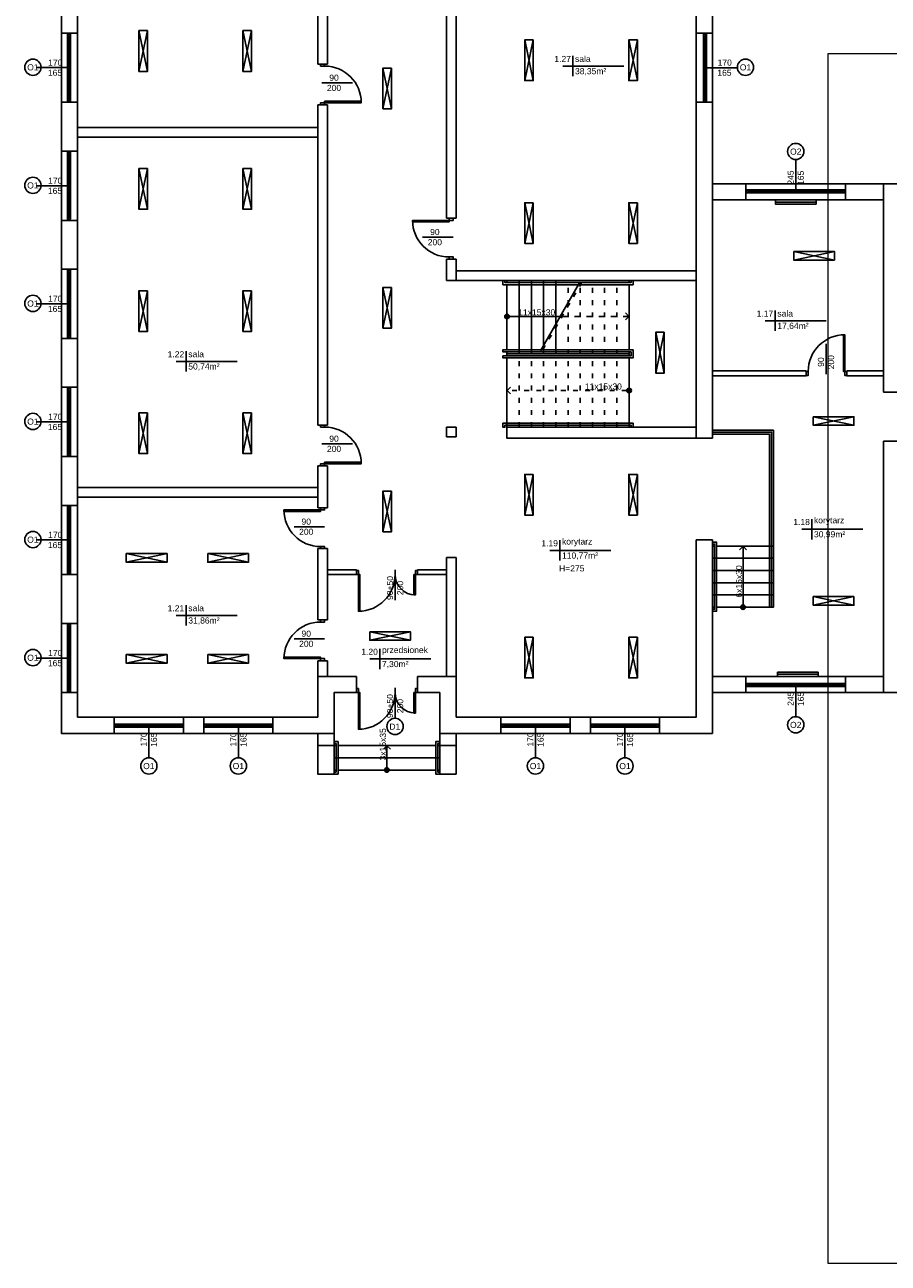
# Model space of a CAD drawing. Header units: millimetres. Extents: x -2994 to 13921, y -9859 to 2415.
# Tile 3 of 46: x -2994 to -872, y -3244 to -203. Entities that reach past the tile are written whole.
import ezdxf
from ezdxf.enums import TextEntityAlignment as Align

# ---------------------------------------------------------------- set-up
doc = ezdxf.new("R2010")
doc.units = ezdxf.units.MM
doc.linetypes.add('ACAD_ISO03W100', pattern=[30, 12, -18])
doc.layers.add('A_sc_istn', color=253, linetype='Continuous', true_color=0x828282)
doc.layers.add('IE_OPISY_ogólne', color=7, linetype='Continuous', lineweight=30)
doc.styles.get("Standard").update_dxf_attribs({"font": 'arial.ttf'})
doc.linetypes.add('TRACKS', pattern='A,0.15,[130,ltypeshp.shx,S=0.25,R=0,X=0,Y=0],0.15', length=0.3)

# ---------------------------------------------------------------- blocks, each defined once
blk = doc.blocks.new('*U31')
for p, q in [((-95, 20), (-100, 20)), ((-100, 15), (-97.5, 15)), ((-97.5, 15), (-97.5, 17.5)), ((-97.5, 17.5), (-95, 17.5)), ((-92.5, 17.5), (-97.5, 17.5)), ((-97.5, 17.5), (-97.5, 12.5)), ((-97.5, 12.5), (-92.5, 12.5)), ((-95, 17.5), (-95, 20)), ((140, 20), (-95, 20)), ((-92.5, 12.5), (-92.5, 17.5)), ((137.5, 17.5), (-92.5, 17.5)), ((-92.5, 15), (137.5, 15)), ((-92.5, 12.5), (137.5, 12.5)), ((-92.5, 12.5), (137.5, 12.5)), ((142.5, 17.5), (137.5, 17.5)), ((137.5, 17.5), (137.5, 12.5)), ((137.5, 12.5), (142.5, 12.5)), ((145, 20), (140, 20)), ((140, 20), (140, 17.5)), ((140, 17.5), (142.5, 17.5)), ((142.5, 17.5), (142.5, 15)), ((142.5, 12.5), (142.5, 17.5)), ((142.5, 15), (145, 15))]:
    blk.add_line(p, q)
for points in [[(-100, 20), (-100, 15), (-97.5, 15)], [(145, 20), (145, 15), (142.5, 15)]]:
    blk.add_lwpolyline(points)
blk = doc.blocks.new('*U16')
blk.add_lwpolyline([(75, 0), (0, 0)])
for tag, p in [('S', (30, 5)), ('H', (30, -20))]:
    blk.add_attdef(tag, text='', height=15).set_placement(p, align=Align.CENTER)
blk = doc.blocks.new('*U38')
for p, q in [((-57.5, 20), (-62.5, 20)), ((-62.5, 15), (-60, 15)), ((-60, 15), (-60, 17.5)), ((-60, 17.5), (-57.5, 17.5)), ((-55, 17.5), (-60, 17.5)), ((-60, 17.5), (-60, 12.5)), ((-60, 12.5), (-55, 12.5)), ((-57.5, 17.5), (-57.5, 20)), ((102.5, 20), (-57.5, 20)), ((-55, 12.5), (-55, 17.5)), ((100, 17.5), (-55, 17.5)), ((-55, 15), (100, 15)), ((-55, 12.5), (100, 12.5)), ((-55, 12.5), (100, 12.5)), ((105, 17.5), (100, 17.5)), ((100, 17.5), (100, 12.5)), ((100, 12.5), (105, 12.5)), ((107.5, 20), (102.5, 20)), ((102.5, 20), (102.5, 17.5)), ((102.5, 17.5), (105, 17.5)), ((105, 17.5), (105, 15)), ((105, 12.5), (105, 17.5)), ((105, 15), (107.5, 15))]:
    blk.add_line(p, q)
for points in [[(-62.5, 20), (-62.5, 15), (-60, 15)], [(107.5, 20), (107.5, 15), (105, 15)]]:
    blk.add_lwpolyline(points)
blk = doc.blocks.new('*U37')
blk.add_arc((0, 0), 500, 0, 90)
blk.add_wipeout([(0, 500), (35, 500), (35, 0), (0, 0)])
blk.add_wipeout([(0, 500), (35, 500), (35, 0), (0, 0)])
blk.add_wipeout([(0, 500), (35, 500), (35, 0), (0, 0)])
for points in [[(35, 500), (35, 0), (0, 0), (0, 500)], [(-50, -100), (0, -100), (0, 0), (-50, 0)]]:
    blk.add_lwpolyline(points, close=True)
blk = doc.blocks.new('*U36')
blk.add_arc((0, 0), 900, 0, 90)
blk.add_wipeout([(0, 900), (35, 900), (35, 0), (0, 0)])
blk.add_wipeout([(0, 900), (35, 900), (35, 0), (0, 0)])
blk.add_wipeout([(0, 900), (35, 900), (35, 0), (0, 0)])
for points in [[(35, 900), (35, 0), (0, 0), (0, 900)], [(-50, -100), (0, -100), (0, 0), (-50, 0)]]:
    blk.add_lwpolyline(points, close=True)
blk = doc.blocks.new('*U44')
for points in [[(90, 125), (90, -25), (90, -25), (90, 125)], [(90, 125), (240, 125), (240, -25), (90, -25)]]:
    blk.add_lwpolyline(points, close=True)
blk.add_wipeout([(80, 125), (85, 125), (85, 120), (245, 120), (245, 125), (250, 125), (250, 115), (80, 115)])
blk.add_lwpolyline([(80, 125), (85, 125), (85, 120), (245, 120), (245, 125), (250, 125), (250, 115), (80, 115)], close=True)
blk = doc.blocks.new('*U45')
h = blk.add_hatch(color=256)
h.dxf.hatch_style = 1
h.paths.add_polyline_path([(5.6, 0, 1), (-5.6, 0, 1)])
at = {"linetype": 'ACAD_ISO03W100', "lineweight": 15}
for q in [(-139, 10.6), (-139, -10.6)]:
    blk.add_line((-149.6, 0), q, dxfattribs=at)
blk.add_line((-5.6, 0), (-149.6, 0))
at = {"ltscale": 100}
blk.add_circle((0, 0), 5.61, dxfattribs=at)
blk.add_attdef('OPIS_SCHODÓW', text='', height=15, rotation=180).set_placement((-63.1, -10), align=Align.MIDDLE_CENTER)
blk = doc.blocks.new('*U15')
blk.add_lwpolyline([(75, 0), (0, 0)])
for tag, p in [('H', (30, 20)), ('S', (30, -5))]:
    blk.add_attdef(tag, text='', height=15, rotation=180).set_placement(p, align=Align.CENTER)
blk = doc.blocks.new('*U55')
blk.add_lwpolyline([(90, 105), (390, 105), (390, -75), (90, -75)], close=True)
blk.add_wipeout([(80, 285), (85, 285), (85, 280), (395, 280), (395, 285), (400, 285), (400, 275), (80, 275)])
for points in [[(-75, 285), (-75, -75), (90, -75), (90, 285)], [(80, 285), (85, 285), (85, 280), (395, 280), (395, 285), (400, 285), (400, 275), (80, 275)], [(90, 285), (390, 285), (390, 105), (90, 105)]]:
    blk.add_lwpolyline(points, close=True)
for points in [[(400, 115), (400, 110), (85, 110), (85, 100), (400, 100), (400, 95), (80, 95), (80, 115)], [(80, -75), (85, -75), (85, -70), (395, -70), (395, -75), (400, -75), (400, -65), (80, -65)]]:
    blk.add_wipeout(points)
for points in [[(400, 110), (85, 110), (85, 100), (400, 100), (400, 95), (80, 95), (80, 115), (400, 115)], [(80, -75), (85, -75), (85, -70), (395, -70), (395, -75), (400, -75), (400, -65), (80, -65)]]:
    blk.add_lwpolyline(points, close=True)
blk = doc.blocks.new('*U41')
h = blk.add_hatch(color=256)
h.dxf.hatch_style = 1
h.paths.add_polyline_path([(5.6, 0, 1), (-5.6, 0, 1)])
at = {"linetype": 'ACAD_ISO03W100', "lineweight": 15}
for q in [(-289, 10.6), (-289, -10.6)]:
    blk.add_line((-299.6, 0), q, dxfattribs=at)
at = {"linetype": 'ACAD_ISO03W100'}
blk.add_line((-135.6, 0), (-299.6, 0), dxfattribs=at)
blk.add_line((-5.6, 0), (-130.6, 0))
blk.add_lwpolyline([(-184.2, -84.2), (-87, 84.2)], dxfattribs=at)
blk.add_lwpolyline([(-179.2, -84.2), (-82, 84.2)])
at = {"ltscale": 100}
blk.add_circle((0, 0), 5.61, dxfattribs=at)
blk.add_attdef('OPIS_SCHODÓW', text='', height=15, rotation=180).set_placement((-73.1, -10), align=Align.MIDDLE_CENTER)
blk = doc.blocks.new('*U42')
h = blk.add_hatch(color=256)
h.dxf.hatch_style = 1
h.paths.add_polyline_path([(5.6, 0, 1), (-5.6, 0, 1)])
at = {"linetype": 'ACAD_ISO03W100', "lineweight": 15}
for q in [(-289, 10.6), (-289, -10.6)]:
    blk.add_line((-299.6, 0), q, dxfattribs=at)
at = {"linetype": 'ACAD_ISO03W100'}
blk.add_line((-5.6, 0), (-299.6, 0), dxfattribs=at)
at = {"ltscale": 100}
blk.add_circle((0, 0), 5.61, dxfattribs=at)
blk.add_attdef('OPIS_SCHODÓW', text='', height=15).set_placement((-63.1, 10), align=Align.MIDDLE_CENTER)
blk = doc.blocks.new('*U52')
for points in [[(90, 180), (90, -80), (90, -80), (90, 180)], [(90, 180), (150, 180), (150, -80), (90, -80)]]:
    blk.add_lwpolyline(points, close=True)
for points in [[(80, 180), (85, 180), (85, 175), (155, 175), (155, 180), (160, 180), (160, 170), (80, 170)], [(80, -80), (85, -80), (85, -75), (155, -75), (155, -80), (160, -80), (160, -70), (80, -70)]]:
    blk.add_wipeout(points)
for points in [[(80, 180), (85, 180), (85, 175), (155, 175), (155, 180), (160, 180), (160, 170), (80, 170)], [(80, -80), (85, -80), (85, -75), (155, -75), (155, -80), (160, -80), (160, -70), (80, -70)]]:
    blk.add_lwpolyline(points, close=True)
blk = doc.blocks.new('*U53')
h = blk.add_hatch(color=256)
h.dxf.hatch_style = 1
h.paths.add_polyline_path([(5.6, 0, 1), (-5.6, 0, 1)])
at = {"linetype": 'ACAD_ISO03W100', "lineweight": 15}
for q in [(-49, 10.6), (-49, -10.6)]:
    blk.add_line((-59.6, 0), q, dxfattribs=at)
blk.add_line((-5.6, 0), (-59.6, 0))
at = {"ltscale": 100}
blk.add_circle((0, 0), 5.61, dxfattribs=at)
blk.add_attdef('OPIS_SCHODÓW', text='', height=15, rotation=180).set_placement((-63.1, -10), align=Align.MIDDLE_CENTER)
blk = doc.blocks.new('*U26')
for points in [[(35, 900), (35, 0), (0, 0), (0, 900)], [(-50, -100), (0, -100), (0, 0), (-50, 0)], [(950, 0), (950, -100), (900, -100), (900, 0)]]:
    blk.add_lwpolyline(points, close=True)
blk.add_arc((0, 0), 900, 0, 90)

msp = doc.modelspace()

# ---------------------------------------------------------------- linework, layer by layer
at = {"layer": 'A_sc_istn'}
for points in [[(-2233.96, -1943.1), (-2903.96, -1943.1), (-2903.96, 556.9), (-2170.46, 556.9)], [(-1671.938, 556.9), (-1303.96, 556.9), (-1303.96, -1218.1)], [(-2273.96, -1903.1), (-2863.96, -1903.1), (-2863.96, 516.9), (-2170.46, 516.9)], [(-2273.96, -299.253), (-2273.96, 516.9)], [(-2249.96, -299.253), (-2249.96, 516.9)], [(-1696.942, 516.9), (-1343.96, 516.9), (-1343.96, -1218.1)], [(-1957.96, -678.101), (-1957.96, -128.125)], [(-1933.96, -678.101), (-1933.96, -128.125)], [(-2903.96, -223.1), (-2863.96, -223.1)], [(-2713.387, -217.163), (-2692.174, -317.163)], [(-2713.387, -317.163), (-2692.174, -217.163)], [(-2457.768, -217.163), (-2436.555, -317.163)], [(-2457.768, -317.163), (-2436.555, -217.163)], [(-1765.464, -239.78), (-1744.251, -339.78)], [(-1765.464, -339.78), (-1744.251, -239.78)], [(-1509.844, -239.78), (-1488.631, -339.78)], [(-1509.844, -339.78), (-1488.631, -239.78)], [(-1303.96, -223.1), (-1343.96, -223.1)], [(-883.96, -1105.1), (-883.96, -593.1), (1266.04, -593.1), (1266.04, -263.1)], [(-2249.96, -299.253), (-2273.96, -299.253)], [(-1646.794, -279.253), (-1646.794, -329.253)], [(-2113.6, -309.013), (-2092.387, -409.013)], [(-2113.6, -409.013), (-2092.387, -309.013)], [(-1521.794, -304.253), (-1671.794, -304.253)], [(-2903.957, -393.1), (-2863.957, -393.1)], [(-1303.962, -393.1), (-1343.962, -393.1)], [(-2273.96, -1185.762), (-2273.96, -399.253)], [(-2249.96, -399.253), (-2273.96, -399.253)], [(-2249.96, -1185.762), (-2249.96, -399.253)], [(-2863.96, -455.095), (-2273.96, -455.095)], [(-2863.96, -479.095), (-2273.96, -479.095)], [(-2903.96, -513.1), (-2863.96, -513.1)], [(-2713.387, -556.004), (-2692.174, -656.004)], [(-2713.387, -656.004), (-2692.174, -556.004)], [(-2457.768, -556.004), (-2436.555, -656.004)], [(-2457.768, -656.004), (-2436.555, -556.004)], [(-883.96, -593.1), (-1303.96, -593.1)], [(-1221.992, -633.1), (-1221.992, -593.1)], [(-976.992, -633.1), (-976.992, -593.1)], [(-883.96, -633.1), (-1303.96, -633.1)], [(-1765.464, -639.78), (-1744.251, -739.78)], [(-1765.464, -739.78), (-1744.251, -639.78)], [(-1509.844, -639.78), (-1488.631, -739.78)], [(-1509.844, -739.78), (-1488.631, -639.78)], [(-2903.957, -683.1), (-2863.957, -683.1)], [(-1957.96, -678.101), (-1933.96, -678.101)], [(-1104.507, -780.56), (-1004.507, -759.347)], [(-1004.507, -780.56), (-1104.507, -759.347)], [(-1957.96, -831.1), (-1957.96, -778.101)], [(-1957.96, -778.101), (-1933.96, -778.101)], [(-1933.96, -831.1), (-1933.96, -778.101)], [(-2903.96, -803.1), (-2863.96, -803.1)], [(-1933.96, -807.1), (-1343.96, -807.1)], [(-2113.6, -847.854), (-2092.387, -947.854)], [(-2113.6, -947.854), (-2092.387, -847.854)], [(-1957.96, -831.1), (-1343.96, -831.1)], [(-2713.387, -856.004), (-2692.174, -956.004)], [(-2713.387, -956.004), (-2692.174, -856.004)], [(-2457.768, -856.004), (-2436.555, -956.004)], [(-2457.768, -956.004), (-2436.555, -856.004)], [(-1149.661, -904.661), (-1149.661, -954.661)], [(-1024.661, -929.661), (-1174.661, -929.661)], [(-2903.957, -973.1), (-2863.957, -973.1)], [(-2472.053, -1029.471), (-2622.053, -1029.471)], [(-2597.053, -1004.471), (-2597.053, -1054.471)], [(-1073.815, -1053.1), (-1303.96, -1053.1)], [(-1073.815, -1065.1), (-1073.815, -1053.1)], [(-883.96, -1053.1), (-973.815, -1053.1)], [(-973.815, -1065.1), (-973.815, -1053.1)], [(-2903.96, -1093.1), (-2863.96, -1093.1)], [(-1073.815, -1065.1), (-1303.96, -1065.1)], [(-883.96, -1065.1), (-973.815, -1065.1)], [(-843.96, -1105.1), (-883.96, -1105.1)], [(-2713.387, -1156.004), (-2692.174, -1256.004)], [(-2713.387, -1256.004), (-2692.174, -1156.004)], [(-2457.768, -1156.004), (-2436.555, -1256.004)], [(-2457.768, -1256.004), (-2436.555, -1156.004)], [(-2249.96, -1185.762), (-2273.96, -1185.762)], [(-1056.433, -1186.486), (-956.433, -1165.272)], [(-956.433, -1186.486), (-1056.433, -1165.272)], [(-1957.96, -1215.1), (-1957.96, -1191.1)], [(-1957.96, -1191.1), (-1933.96, -1191.1)], [(-1957.96, -1215.1), (-1933.96, -1215.1)], [(-1933.96, -1215.1), (-1933.96, -1191.1)], [(-1153.96, -1198.1), (-1303.96, -1198.1)], [(-1303.96, -1218.1), (-1343.96, -1218.1)], [(-438.96, -1843.1), (-883.96, -1843.1), (-883.96, -1225.1)], [(-843.96, -1225.1), (-883.96, -1225.1)], [(-2903.957, -1263.1), (-2863.957, -1263.1)], [(-2273.96, -1389.397), (-2273.96, -1285.762)], [(-2249.96, -1285.762), (-2273.96, -1285.762)], [(-2249.96, -1389.397), (-2249.96, -1285.762)], [(-1765.464, -1306.985), (-1744.251, -1406.985)], [(-1765.464, -1406.985), (-1744.251, -1306.985)], [(-1509.844, -1306.985), (-1488.631, -1406.985)], [(-1509.844, -1406.985), (-1488.631, -1306.985)], [(-2863.96, -1339.095), (-2273.96, -1339.095)], [(-2863.96, -1363.095), (-2273.96, -1363.095)], [(-2113.6, -1347.854), (-2092.387, -1447.854)], [(-2113.6, -1447.854), (-2092.387, -1347.854)], [(-2903.96, -1383.1), (-2863.96, -1383.1)], [(-2273.96, -1389.397), (-2249.96, -1389.397)], [(-1059.618, -1416.662), (-1059.618, -1466.662)], [(-934.618, -1441.662), (-1084.618, -1441.662)], [(-2273.96, -1664.577), (-2273.96, -1489.397)], [(-2273.96, -1489.397), (-2249.96, -1489.397)], [(-2249.96, -1664.577), (-2249.96, -1489.397)], [(-1303.96, -1468.1), (-1303.96, -1943.1), (-1973.96, -1943.1)], [(-1343.96, -1468.1), (-1343.96, -1903.1), (-1933.96, -1903.1)], [(-1678.716, -1468.814), (-1678.716, -1518.814)], [(-2744.286, -1522.887), (-2644.286, -1501.673)], [(-2644.286, -1522.887), (-2744.286, -1501.673)], [(-2544.286, -1522.887), (-2444.286, -1501.673)], [(-2444.286, -1522.887), (-2544.286, -1501.673)], [(-1957.96, -1803.1), (-1957.96, -1511.1)], [(-1957.96, -1511.1), (-1933.96, -1511.1)], [(-1933.96, -1803.1), (-1933.96, -1511.1)], [(-1553.716, -1493.814), (-1703.716, -1493.814)], [(-2249.96, -1541.1), (-2178.96, -1541.1)], [(-2178.96, -1553.1), (-2178.96, -1541.1)], [(-2178.96, -1553.1), (-2178.96, -1541.1)], [(-2028.96, -1541.1), (-1957.96, -1541.1)], [(-2028.96, -1553.1), (-2028.96, -1541.1)], [(-2028.96, -1553.1), (-2028.96, -1541.1)], [(-2903.957, -1553.1), (-2863.957, -1553.1)], [(-2249.96, -1553.1), (-2178.96, -1553.1)], [(-2028.96, -1553.1), (-1957.96, -1553.1)], [(-1056.433, -1628.302), (-956.433, -1607.089)], [(-956.433, -1628.302), (-1056.433, -1607.089)], [(-2597.053, -1628.329), (-2597.053, -1678.329)], [(-2472.053, -1653.329), (-2622.053, -1653.329)], [(-2273.96, -1664.577), (-2249.96, -1664.577)], [(-2903.96, -1673.1), (-2863.96, -1673.1)], [(-2146.058, -1714.573), (-2046.058, -1693.36)], [(-2046.058, -1714.573), (-2146.058, -1693.36)], [(-1765.464, -1706.985), (-1744.251, -1806.985)], [(-1765.464, -1806.985), (-1744.251, -1706.985)], [(-1509.844, -1706.985), (-1488.631, -1806.985)], [(-1509.844, -1806.985), (-1488.631, -1706.985)], [(-2744.286, -1770.992), (-2644.286, -1749.779)], [(-2644.286, -1770.992), (-2744.286, -1749.779)], [(-2544.286, -1770.992), (-2444.286, -1749.779)], [(-2444.286, -1770.992), (-2544.286, -1749.779)], [(-1996.163, -1760.36), (-2146.163, -1760.36)], [(-2121.163, -1735.36), (-2121.163, -1785.36)], [(-2273.96, -1803.1), (-2273.96, -1764.577)], [(-2273.96, -1764.577), (-2249.96, -1764.577)], [(-2249.96, -1803.1), (-2249.96, -1764.577)], [(-2178.96, -1803.1), (-2273.96, -1803.1), (-2273.96, -1903.1)], [(-2178.96, -1843.1), (-2178.96, -1803.1)], [(-2178.96, -1843.1), (-2178.96, -1803.1)], [(-1933.96, -1903.1), (-1933.96, -1803.1), (-2028.96, -1803.1)], [(-2028.96, -1843.1), (-2028.96, -1803.1)], [(-2028.96, -1843.1), (-2028.96, -1803.1)], [(-883.96, -1803.1), (-1303.96, -1803.1)], [(-1221.992, -1803.1), (-1221.992, -1843.1)], [(-976.992, -1803.1), (-976.992, -1843.1)], [(-2903.957, -1843.1), (-2863.957, -1843.1)], [(-2178.96, -1843.1), (-2233.96, -1843.1), (-2233.96, -1943.1)], [(-1973.96, -1943.1), (-1973.96, -1843.1), (-2028.96, -1843.1)], [(-883.96, -1843.1), (-1303.96, -1843.1)], [(-2773.96, -1943.1), (-2773.96, -1903.1)], [(-2603.96, -1943.098), (-2603.96, -1903.098)], [(-2553.96, -1943.097), (-2553.96, -1903.097)], [(-2383.96, -1943.095), (-2383.96, -1903.095)], [(-1823.96, -1943.1), (-1823.96, -1903.1)], [(-1653.96, -1943.098), (-1653.96, -1903.098)], [(-1603.96, -1943.097), (-1603.96, -1903.097)], [(-1433.96, -1943.095), (-1433.96, -1903.095)], [(-2273.96, -1943.1), (-2273.96, -1973.1), (-2233.96, -1973.1), (-2233.96, -1943.1)], [(-1973.96, -1943.1), (-1973.96, -1973.1), (-1933.96, -1973.1), (-1933.96, -1943.1)]]:
    msp.add_lwpolyline(points, dxfattribs=at)
for points in [[(-2692.174, -217.163), (-2692.174, -317.163), (-2713.387, -317.163), (-2713.387, -217.163)], [(-2436.555, -217.163), (-2436.555, -317.163), (-2457.768, -317.163), (-2457.768, -217.163)], [(-1744.251, -239.78), (-1744.251, -339.78), (-1765.464, -339.78), (-1765.464, -239.78)], [(-1488.631, -239.78), (-1488.631, -339.78), (-1509.844, -339.78), (-1509.844, -239.78)], [(-2092.387, -309.013), (-2092.387, -409.013), (-2113.6, -409.013), (-2113.6, -309.013)], [(-2692.174, -556.004), (-2692.174, -656.004), (-2713.387, -656.004), (-2713.387, -556.004)], [(-2436.555, -556.004), (-2436.555, -656.004), (-2457.768, -656.004), (-2457.768, -556.004)], [(-1049.492, -633.1), (-1149.492, -633.1), (-1149.492, -643.1), (-1049.492, -643.1)], [(-1744.251, -639.78), (-1744.251, -739.78), (-1765.464, -739.78), (-1765.464, -639.78)], [(-1488.631, -639.78), (-1488.631, -739.78), (-1509.844, -739.78), (-1509.844, -639.78)], [(-1104.507, -759.347), (-1004.507, -759.347), (-1004.507, -780.56), (-1104.507, -780.56)], [(-2092.387, -847.854), (-2092.387, -947.854), (-2113.6, -947.854), (-2113.6, -847.854)], [(-2692.174, -856.004), (-2692.174, -956.004), (-2713.387, -956.004), (-2713.387, -856.004)], [(-2436.555, -856.004), (-2436.555, -956.004), (-2457.768, -956.004), (-2457.768, -856.004)], [(-2692.174, -1156.004), (-2692.174, -1256.004), (-2713.387, -1256.004), (-2713.387, -1156.004)], [(-2436.555, -1156.004), (-2436.555, -1256.004), (-2457.768, -1256.004), (-2457.768, -1156.004)], [(-1056.433, -1165.272), (-956.433, -1165.272), (-956.433, -1186.486), (-1056.433, -1186.486)], [(-1744.251, -1306.985), (-1744.251, -1406.985), (-1765.464, -1406.985), (-1765.464, -1306.985)], [(-1488.631, -1306.985), (-1488.631, -1406.985), (-1509.844, -1406.985), (-1509.844, -1306.985)], [(-2092.387, -1347.854), (-2092.387, -1447.854), (-2113.6, -1447.854), (-2113.6, -1347.854)], [(-2744.286, -1501.673), (-2644.286, -1501.673), (-2644.286, -1522.887), (-2744.286, -1522.887)], [(-2544.286, -1501.673), (-2444.286, -1501.673), (-2444.286, -1522.887), (-2544.286, -1522.887)], [(-1056.433, -1607.089), (-956.433, -1607.089), (-956.433, -1628.302), (-1056.433, -1628.302)], [(-2146.058, -1693.36), (-2046.058, -1693.36), (-2046.058, -1714.573), (-2146.058, -1714.573)], [(-1744.251, -1706.985), (-1744.251, -1806.985), (-1765.464, -1806.985), (-1765.464, -1706.985)], [(-1488.631, -1706.985), (-1488.631, -1806.985), (-1509.844, -1806.985), (-1509.844, -1706.985)], [(-2744.286, -1749.779), (-2644.286, -1749.779), (-2644.286, -1770.992), (-2744.286, -1770.992)], [(-2544.286, -1749.779), (-2444.286, -1749.779), (-2444.286, -1770.992), (-2544.286, -1770.992)], [(-1043.96, -1793.103), (-1143.96, -1793.103), (-1143.96, -1803.103), (-1043.96, -1803.103)]]:
    msp.add_lwpolyline(points, close=True, dxfattribs=at)
at = {"layer": 'A_sc_istn', "linetype": 'TRACKS', "ltscale": 20}
for points in [[(-1049.492, -638.1), (-1149.492, -638.1)], [(-1043.96, -1798.103), (-1143.96, -1798.103)]]:
    msp.add_lwpolyline(points, dxfattribs=at)
at = {"layer": 'A_sc_istn'}
for centre in [(-2973.861, -307.082), (-1222.916, -307.11), (-1099.362, -513.99), (-2973.861, -597.082), (-2973.861, -887.082), (-2973.861, -1177.082), (-2973.861, -1467.082), (-2973.861, -1757.082), (-1099.361, -1922.076), (-2688.959, -2023.104), (-2468.959, -2023.101), (-1738.959, -2023.104), (-1518.959, -2023.101)]:
    msp.add_circle(centre, 20, dxfattribs=at)
at = {"layer": 'IE_OPISY_ogólne', "lineweight": 15}
msp.add_lwpolyline([(-1020.273, -274.445), (-1020.273, -3244.445), (4919.727, -3244.445), (4919.727, -274.445)], close=True, dxfattribs=at)

# ---------------------------------------------------------------- block references
at = {"layer": 'A_sc_istn', "xscale": -1}
for name, p, rotation in [('*U38', (-2868.964, -285.6), 90), ('*U38', (-2868.964, -575.6), 90), ('*U38', (-2868.964, -865.6), 90), ('*U38', (-2868.964, -1155.6), 90), ('*U38', (-2868.964, -1445.6), 90), ('*U38', (-2868.964, -1735.6), 90), ('*U31', (-1121.992, -1808.103), 180), ('*U38', (-2711.46, -1908.104), 180), ('*U38', (-2491.46, -1908.101), 180), ('*U38', (-1761.46, -1908.104), 180), ('*U38', (-1541.46, -1908.101), 180)]:
    msp.add_blockref(name, p, dxfattribs=dict(at, rotation=rotation))
at = {"layer": 'A_sc_istn', "rotation": 270}
msp.add_blockref('*U38', (-1338.955, -285.6), dxfattribs=at)
at = {"layer": 'A_sc_istn', "linetype": 'ACAD_ISO03W100'}
ref = msp.add_blockref('*U16', (-2888.963, -308.1), dxfattribs=dict(at, xscale=-1))
ref.add_attrib('S', '170', dxfattribs={"layer": '0', "height": 15}).set_placement((-2918.894, -303.1), align=Align.CENTER)
ref.add_attrib('H', '165', dxfattribs={"layer": '0', "height": 15}).set_placement((-2919.586, -328.1), align=Align.CENTER)
at = {"layer": 'A_sc_istn', "yscale": 0.1, "zscale": 0.1}
for p, xscale, rotation in [((-2256.96, -394.253), -0.1, 270), ((-1950.96, -683.101), -0.1, 90), ((-2256.96, -1280.762), -0.1, 270), ((-2266.96, -1394.397), -0.1, 90), ((-2266.96, -1759.577), 0.1, 90.00000000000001)]:
    msp.add_blockref('*U26', p, dxfattribs=dict(at, xscale=xscale, rotation=rotation))
at = {"layer": 'A_sc_istn', "linetype": 'ACAD_ISO03W100'}
ref = msp.add_blockref('*U16', (-1243.956, -308.128), dxfattribs=dict(at, xscale=-1))
ref.add_attrib('S', '170', dxfattribs={"layer": '0', "height": 15}).set_placement((-1273.887, -303.128), align=Align.CENTER)
ref.add_attrib('H', '165', dxfattribs={"layer": '0', "height": 15}).set_placement((-1274.579, -328.128), align=Align.CENTER)
for p in [(-2263.926, -345.382), (-2016.177, -724.23), (-2263.926, -1231.891), (-2332.177, -1435.526), (-2332.177, -1710.706)]:
    msp.add_blockref('*U16', p, dxfattribs=at).add_auto_attribs({'S': '90', 'H': '200'})
ref = msp.add_blockref('*U15', (-1099.492, -608.097), dxfattribs=dict(at, xscale=-1, rotation=270))
ref.add_attrib('S', '245', dxfattribs={"layer": '0', "height": 15, "rotation": 90}).set_placement((-1104.492, -578.028), align=Align.CENTER)
ref.add_attrib('H', '165', dxfattribs={"layer": '0', "height": 15, "rotation": 90}).set_placement((-1079.492, -578.721), align=Align.CENTER)
ref = msp.add_blockref('*U16', (-2888.963, -598.1), dxfattribs=dict(at, xscale=-1))
ref.add_attrib('S', '170', dxfattribs={"layer": '0', "height": 15}).set_placement((-2918.894, -593.1), align=Align.CENTER)
ref.add_attrib('H', '165', dxfattribs={"layer": '0', "height": 15}).set_placement((-2919.586, -618.1), align=Align.CENTER)
at = {"layer": 'A_sc_istn', "xscale": -1}
msp.add_blockref('*U31', (-1076.992, -628.097), dxfattribs=at)
at = {"layer": 'A_sc_istn', "linetype": 'ACAD_ISO03W100'}
ref = msp.add_blockref('*U16', (-2888.963, -888.1), dxfattribs=dict(at, xscale=-1))
ref.add_attrib('S', '170', dxfattribs={"layer": '0', "height": 15}).set_placement((-2918.894, -883.1), align=Align.CENTER)
ref.add_attrib('H', '165', dxfattribs={"layer": '0', "height": 15}).set_placement((-2919.586, -908.1), align=Align.CENTER)
at = {"layer": 'A_sc_istn', "xscale": -0.1, "yscale": 0.1, "zscale": 0.1}
msp.add_blockref('*U26', (-978.815, -1054.1), dxfattribs=at)
at = {"layer": 'A_sc_istn', "linetype": 'ACAD_ISO03W100'}
ref = msp.add_blockref('*U15', (-1025.015, -1061.066), dxfattribs=dict(at, xscale=-1, rotation=270))
ref.add_attrib('S', '90', dxfattribs={"layer": '0', "height": 15, "rotation": 90}).set_placement((-1030.015, -1031.193), align=Align.CENTER)
ref.add_attrib('H', '200', dxfattribs={"layer": '0', "height": 15, "rotation": 90}).set_placement((-1005.015, -1031.563), align=Align.CENTER)
ref = msp.add_blockref('*U16', (-2888.963, -1178.1), dxfattribs=dict(at, xscale=-1))
ref.add_attrib('S', '170', dxfattribs={"layer": '0', "height": 15}).set_placement((-2918.894, -1173.1), align=Align.CENTER)
ref.add_attrib('H', '165', dxfattribs={"layer": '0', "height": 15}).set_placement((-2919.586, -1198.1), align=Align.CENTER)
ref = msp.add_blockref('*U16', (-2888.963, -1468.1), dxfattribs=dict(at, xscale=-1))
ref.add_attrib('S', '170', dxfattribs={"layer": '0', "height": 15}).set_placement((-2918.894, -1463.1), align=Align.CENTER)
ref.add_attrib('H', '165', dxfattribs={"layer": '0', "height": 15}).set_placement((-2919.586, -1488.1), align=Align.CENTER)
ref = msp.add_blockref('*U16', (-2888.963, -1758.1), dxfattribs=dict(at, xscale=-1))
ref.add_attrib('S', '170', dxfattribs={"layer": '0', "height": 15}).set_placement((-2918.894, -1753.1), align=Align.CENTER)
ref.add_attrib('H', '165', dxfattribs={"layer": '0', "height": 15}).set_placement((-2919.586, -1778.1), align=Align.CENTER)
ref = msp.add_blockref('*U16', (-1099.492, -1828.102), dxfattribs=dict(at, xscale=-1, rotation=90))
ref.add_attrib('S', '245', dxfattribs={"layer": '0', "height": 15, "rotation": 90}).set_placement((-1104.492, -1858.033), align=Align.CENTER)
ref.add_attrib('H', '165', dxfattribs={"layer": '0', "height": 15, "rotation": 90}).set_placement((-1079.492, -1858.725), align=Align.CENTER)
ref = msp.add_blockref('*U16', (-2688.959, -1928.104), dxfattribs=dict(at, xscale=-1, rotation=90))
ref.add_attrib('S', '170', dxfattribs={"layer": '0', "height": 15, "rotation": 90}).set_placement((-2693.959, -1958.034), align=Align.CENTER)
ref.add_attrib('H', '165', dxfattribs={"layer": '0', "height": 15, "rotation": 90}).set_placement((-2668.959, -1958.727), align=Align.CENTER)
ref = msp.add_blockref('*U16', (-2468.959, -1928.101), dxfattribs=dict(at, xscale=-1, rotation=90))
ref.add_attrib('S', '170', dxfattribs={"layer": '0', "height": 15, "rotation": 90}).set_placement((-2473.959, -1958.032), align=Align.CENTER)
ref.add_attrib('H', '165', dxfattribs={"layer": '0', "height": 15, "rotation": 90}).set_placement((-2448.959, -1958.724), align=Align.CENTER)
ref = msp.add_blockref('*U16', (-1738.959, -1928.104), dxfattribs=dict(at, xscale=-1, rotation=90))
ref.add_attrib('S', '170', dxfattribs={"layer": '0', "height": 15, "rotation": 90}).set_placement((-1743.959, -1958.034), align=Align.CENTER)
ref.add_attrib('H', '165', dxfattribs={"layer": '0', "height": 15, "rotation": 90}).set_placement((-1718.959, -1958.727), align=Align.CENTER)
ref = msp.add_blockref('*U16', (-1518.959, -1928.101), dxfattribs=dict(at, xscale=-1, rotation=90))
ref.add_attrib('S', '170', dxfattribs={"layer": '0', "height": 15, "rotation": 90}).set_placement((-1523.959, -1958.032), align=Align.CENTER)
ref.add_attrib('H', '165', dxfattribs={"layer": '0', "height": 15, "rotation": 90}).set_placement((-1498.959, -1958.724), align=Align.CENTER)

# ---------------------------------------------------------------- texts
at = {"layer": 'A_sc_istn'}
for s, width, insert, char_height, attachment_point in [('{\\H0.5x;O1}', 232.59527, (-2987.832, -315.078), 30, 7), ('{\\H0.5x;1.27}', 232.59527, (-1651.794, -294.253), 30, 9), ('{\\H0.5x;sala}', 232.59527, (-1641.794, -294.253), 30, 7), ('{\\H0.5x;O1}', 232.59527, (-1236.887, -315.107), 30, 7), ('{\\H0.5x;38,35m²}', 232.59527, (-1641.794, -309.253), 30, 1), ('{\\H0.5x;O2}', 232.59527, (-1113.332, -521.987), 30, 7), ('{\\H0.5x;O1}', 232.59527, (-2987.832, -605.078), 30, 7), ('{\\H0.5x;O1}', 232.59527, (-2987.832, -895.078), 30, 7), ('{\\H0.5x;1.17}', 232.59527, (-1154.661, -919.661), 30, 9), ('{\\H0.5x;sala}', 232.59527, (-1144.661, -919.661), 30, 7), ('{\\H0.5x;17,64m²}', 232.59527, (-1144.661, -934.661), 30, 1), ('{\\H0.5x;sala}', 232.59527, (-2592.053, -1019.471), 30, 7), ('{\\H0.5x;1.22}', 232.59527, (-2602.053, -1019.471), 30, 9), ('{\\H0.5x;50,74m²}', 232.59527, (-2592.053, -1034.471), 30, 1), ('{\\H0.5x;O1}', 232.59527, (-2987.832, -1185.078), 30, 7), ('{\\H0.5x;1.18}', 232.59527, (-1064.618, -1431.662), 30, 9), ('{\\H0.5x;korytarz}', 232.59527, (-1054.618, -1431.662), 30, 7), ('{\\H0.5x;O1}', 232.59527, (-2987.832, -1475.078), 30, 7), ('{\\H0.5x;30,99m²}', 232.59527, (-1054.618, -1446.662), 30, 1), ('{\\H0.5x;1.19}', 232.59527, (-1683.716, -1483.814), 30, 9), ('{\\H0.5x;korytarz}', 232.59527, (-1673.716, -1483.814), 30, 7), ('{\\H0.5x;110,77m²}', 232.59527, (-1673.716, -1498.814), 30, 1), ('H=275', 129.70481, (-1649.803, -1537.953), 15, 5), ('{\\H0.5x;1.21}', 232.59527, (-2602.053, -1643.329), 30, 9), ('{\\H0.5x;sala}', 232.59527, (-2592.053, -1643.329), 30, 7), ('{\\H0.5x;31,86m²}', 232.59527, (-2592.053, -1658.329), 30, 1), ('{\\H0.5x;O1}', 232.59527, (-2987.832, -1765.078), 30, 7), ('{\\H0.5x;1.20}', 232.59527, (-2126.163, -1750.36), 30, 9), ('{\\H0.5x;7,30m²}', 232.59527, (-2116.163, -1765.36), 30, 1), ('{\\H0.5x;przedsionek}', 232.59527, (-2116.163, -1750.36), 30, 7), ('{\\H0.5x;O2}', 232.59527, (-1113.332, -1930.072), 30, 7), ('{\\H0.5x;O1}', 232.59527, (-2702.93, -2031.1), 30, 7), ('{\\H0.5x;O1}', 232.59527, (-2482.93, -2031.097), 30, 7), ('{\\H0.5x;O1}', 232.59527, (-1752.93, -2031.1), 30, 7), ('{\\H0.5x;O1}', 232.59527, (-1532.93, -2031.097), 30, 7)]:
    msp.add_mtext_dynamic_manual_height_columns(s, width=width, gutter_width=12.5, heights=[0], dxfattribs=dict(at, insert=insert, char_height=char_height, attachment_point=attachment_point))

# ---------------------------------------------------------------- next in the draw order: block references
at = {"layer": 'A_sc_istn', "rotation": 180}
msp.add_blockref('*U55', (-1418.96, -906.1), dxfattribs=at)
at = {"layer": 'A_sc_istn', "xscale": -1, "rotation": 90}
for name, p in [('*U44', (-1178.96, -1393.1)), ('*U52', (-2053.96, -1883.1))]:
    msp.add_blockref(name, p, dxfattribs=at)
at = {"layer": 'A_sc_istn', "xscale": 0.1, "yscale": 0.1, "zscale": 0.1, "rotation": 180}
for p in [(-2033.96, -1553.1), (-2033.96, -1843.1)]:
    msp.add_blockref('*U37', p, dxfattribs=at)

# ---------------------------------------------------------------- next in the draw order: linework, layer by layer
at = {"layer": 'A_sc_istn'}
for points in [[(-1778.96, -1011.1), (-1778.96, -831.1)], [(-1748.96, -1011.1), (-1748.96, -831.1)], [(-1718.96, -1011.1), (-1718.96, -831.1)], [(-1688.96, -1011.1), (-1688.96, -831.1)], [(-1443.593, -958.025), (-1422.38, -1058.025)], [(-1443.593, -1058.025), (-1422.38, -958.025)], [(-1343.96, -1191.1), (-1808.96, -1191.1), (-1808.96, -1218.1), (-1343.96, -1218.1)], [(-1303.96, -1203.1), (-1158.96, -1203.1), (-1158.96, -1633.1)], [(-1303.96, -1208.1), (-1163.96, -1208.1), (-1163.96, -1633.1)], [(-1153.96, -1483.1), (-1153.96, -1198.1)], [(-1303.96, -1468.1), (-1343.96, -1468.1)], [(-1153.96, -1513.1), (-1303.96, -1513.1)], [(-1153.96, -1543.1), (-1303.96, -1543.1)], [(-1153.96, -1573.1), (-1303.96, -1573.1)], [(-1153.96, -1603.1), (-1303.96, -1603.1)], [(-2273.96, -1973.1), (-2273.96, -2043.1), (-2233.96, -2043.1), (-2233.96, -1973.1)], [(-1933.96, -1973.1), (-1933.96, -2043.1), (-1973.96, -2043.1), (-1973.96, -1973.1)], [(-1973.96, -2003.1), (-2233.96, -2003.1)]]:
    msp.add_lwpolyline(points, dxfattribs=at)
at = {"layer": 'A_sc_istn', "linetype": 'ACAD_ISO03W100'}
for points in [[(-1658.96, -1011.1), (-1658.96, -831.1)], [(-1628.96, -1011.1), (-1628.96, -831.1)], [(-1598.96, -1011.1), (-1598.96, -831.1)], [(-1568.96, -1011.1), (-1568.96, -831.1)], [(-1538.96, -1011.1), (-1538.96, -831.1)], [(-1778.96, -1191.1), (-1778.96, -1011.1)], [(-1748.96, -1191.1), (-1748.96, -1011.1)], [(-1718.96, -1191.1), (-1718.96, -1011.1)], [(-1688.96, -1191.1), (-1688.96, -1011.1)], [(-1658.96, -1191.1), (-1658.96, -1011.1)], [(-1628.96, -1191.1), (-1628.96, -1011.1)], [(-1598.96, -1191.1), (-1598.96, -1011.1)], [(-1568.96, -1191.1), (-1568.96, -1011.1)], [(-1538.96, -1191.1), (-1538.96, -1011.1)]]:
    msp.add_lwpolyline(points, dxfattribs=at)
at = {"layer": 'A_sc_istn'}
msp.add_lwpolyline([(-1422.38, -958.025), (-1422.38, -1058.025), (-1443.593, -1058.025), (-1443.593, -958.025)], close=True, dxfattribs=at)

# ---------------------------------------------------------------- next in the draw order: block references
for name, p, rotation, values in [('*U41', (-1808.96, -919.1), 180, {'OPIS_SCHODÓW': '11x15x30'}), ('*U45', (-1228.96, -1633.1), 270, {'OPIS_SCHODÓW': '6x15x30'})]:
    msp.add_blockref(name, p, dxfattribs=dict(at, rotation=rotation)).add_auto_attribs(values)
at = {"layer": 'A_sc_istn', "linetype": 'ACAD_ISO03W100'}
msp.add_blockref('*U42', (-1508.96, -1101.1), dxfattribs=at).add_auto_attribs({'OPIS_SCHODÓW': '11x15x30'})
at = {"layer": 'A_sc_istn', "xscale": -0.1, "yscale": 0.1, "zscale": 0.1, "rotation": 180}
for p in [(-2173.96, -1553.1), (-2173.96, -1843.1)]:
    msp.add_blockref('*U36', p, dxfattribs=at)

# ---------------------------------------------------------------- next in the draw order: linework, layer by layer
at = {"layer": 'A_sc_istn'}
msp.add_circle((-2083.96, -1926.1), 20, dxfattribs=at)

# ---------------------------------------------------------------- next in the draw order: block references
for name, p, rotation, values in [('*U16', (-2083.96, -1616.1), 90, {'S': '90+50', 'H': '200'}), ('*U16', (-2083.96, -1906.1), 90, {'S': '90+50', 'H': '200'}), ('*U53', (-2103.96, -2033.1), 270, {'OPIS_SCHODÓW': '3x15x35'})]:
    msp.add_blockref(name, p, dxfattribs=dict(at, rotation=rotation)).add_auto_attribs(values)

# ---------------------------------------------------------------- next in the draw order: texts
at = {"layer": 'A_sc_istn', "insert": (-2097.93, -1934.096), "char_height": 30, "attachment_point": 7}
msp.add_mtext_dynamic_manual_height_columns('{\\H0.5x;D1}', width=232.59527, gutter_width=12.5, heights=[0], dxfattribs=at)

doc.saveas('drawing.dxf')
